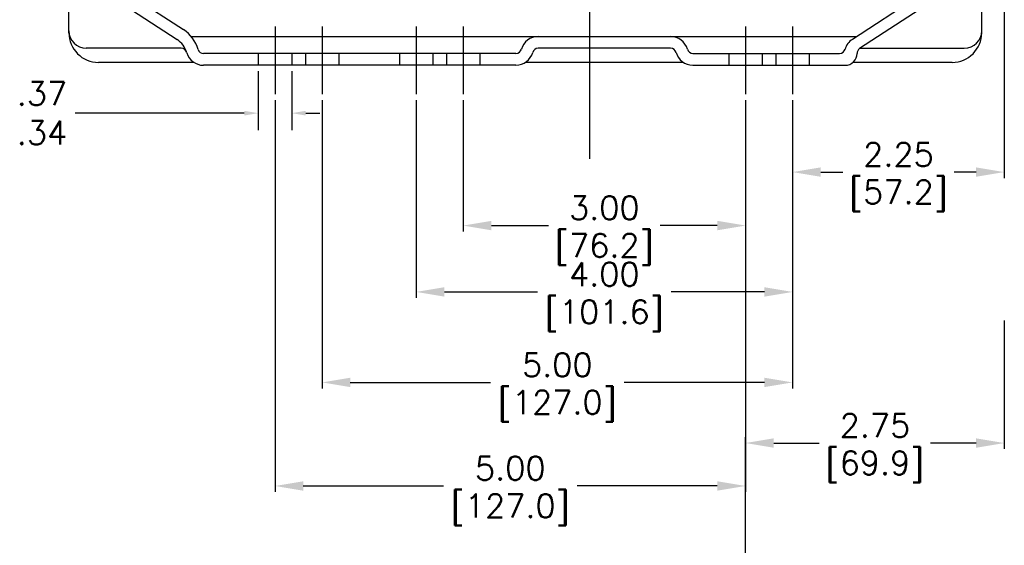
# Model space of a CAD drawing. Extents: x 886.9 to 941.4, y -8.5 to 25.5.
# Tile 3 of 7: x 908.2 to 918.6, y 3 to 8.6. Entities that reach past the tile are written whole.
import ezdxf

# ---------------------------------------------------------------- set-up
doc = ezdxf.new("R2010")
doc.units = 0
doc.header["$LTSCALE"] = 4
doc.header["$MEASUREMENT"] = 0
doc.linetypes.add('CENTER2', pattern=[1.125, 0.75, -0.125, 0.125, -0.125])
doc.layers.get('0').update_dxf_attribs({"linetype": 'CONTINUOUS'})
doc.layers.get('DEFPOINTS').update_dxf_attribs({"linetype": 'CONTINUOUS'})
for name, color, linetype in [('CENTER', 40, 'CENTER2'), ('DIMENSIONS', 140, 'CONTINUOUS'), ('DIMENSIONS @ 1', 140, 'CONTINUOUS')]:
    doc.layers.add(name, color=color, linetype=linetype)
doc.styles.get("Standard").update_dxf_attribs({"font": 'romans.shx'})
doc.dimstyles.new('DIMSTYLE_1', dxfattribs={"dimtxt": 0.1, "dimasz": 0.15, "dimexe": 0.18, "dimexo": 0.0625, "dimgap": 0.09, "dimtad": 0, "dimtih": 1, "dimtoh": 1, "dimdec": 3, "dimzin": 4, "dimdsep": 46, "dimtxsty": 'Standard', "dimcen": 0.09, "dimadec": 0, "dimazin": 0, "dimtp": 0.005, "dimtm": 0.005, "dimtfac": 1, "dimtdec": 3, "dimtofl": 0, "dimtmove": 0, "dimatfit": 3, "dimfxl": 0, "dimtolj": 1, "dimtzin": 4, "dimarcsym": 0})
doc.dimstyles.get("Standard").update_dxf_attribs({"dimtxt": 0.25, "dimasz": 0.3, "dimexe": 0.0625, "dimexo": 0.0625, "dimgap": 0.0625, "dimtad": 0, "dimtih": 1, "dimtoh": 1, "dimzin": 0, "dimdsep": 46, "dimtxsty": 'Standard', "dimcen": 0, "dimadec": 0, "dimazin": 0, "dimtfac": 1, "dimtofl": 0, "dimtmove": 0, "dimatfit": 3, "dimfxl": 0, "dimtolj": 1, "dimtzin": 0, "dimarcsym": 0})

# ---------------------------------------------------------------- blocks, each defined once
blk = doc.blocks.new('*D115')
at = {"layer": 'DEFPOINTS', "color": 0}
for p in [(910.706, 8.093), (911.061, 8.093), (911.061, 7.584)]:
    blk.add_point(p, dxfattribs=at)
at = {"layer": 'DIMENSIONS', "color": 0, "lineweight": -2}
for p, q in [((910.706, 8.03), (910.706, 7.404)), ((911.061, 8.03), (911.061, 7.404)), ((910.556, 7.584), (908.759, 7.584)), ((911.211, 7.584), (911.361, 7.584))]:
    blk.add_line(p, q, dxfattribs=at)
at = {"layer": 'DIMENSIONS', "color": 0}
for points in [[(910.556, 7.609), (910.556, 7.559), (910.706, 7.584)], [(911.211, 7.609), (911.211, 7.559), (911.061, 7.584)]]:
    blk.add_solid(points, dxfattribs=at)
at = {"layer": 'DIMENSIONS', "color": 0, "insert": (908.407, 7.584), "char_height": 0.25, "attachment_point": 5}
blk.add_mtext('\\A1;.37\\P.34', dxfattribs=at)
blk = doc.blocks.new('*D123')
at = {"layer": 'DEFPOINTS', "color": 0}
for p in [(918.635, 11.271), (916.385, 7.785), (918.635, 6.958)]:
    blk.add_point(p, dxfattribs=at)
at = {"layer": 'DIMENSIONS', "color": 0, "lineweight": -2}
for p, q in [((918.635, 11.209), (918.635, 6.895)), ((916.385, 7.722), (916.385, 6.895)), ((916.685, 6.958), (916.918, 6.958)), ((918.335, 6.958), (918.102, 6.958))]:
    blk.add_line(p, q, dxfattribs=at)
at = {"layer": 'DIMENSIONS', "color": 0}
for points in [[(916.685, 7.008), (916.685, 6.908), (916.385, 6.958)], [(918.335, 7.008), (918.335, 6.908), (918.635, 6.958)]]:
    blk.add_solid(points, dxfattribs=at)
at = {"layer": 'DIMENSIONS', "color": 0, "char_height": 0.25, "attachment_point": 5}
for s, insert in [('\\A1;2.25', (917.51, 7.145)), ('\\A1;[57.2]', (917.51, 6.705))]:
    blk.add_mtext(s, dxfattribs=dict(at, insert=insert))
blk = doc.blocks.new('*D124')
at = {"layer": 'DEFPOINTS', "color": 0}
for p in [(911.384, 7.785), (916.385, 7.785), (916.385, 4.724)]:
    blk.add_point(p, dxfattribs=at)
at = {"layer": 'DIMENSIONS', "color": 0, "lineweight": -2}
for p, q in [((911.384, 7.722), (911.384, 4.661)), ((916.385, 7.722), (916.385, 4.661)), ((911.684, 4.724), (913.173, 4.724)), ((916.085, 4.724), (914.596, 4.724))]:
    blk.add_line(p, q, dxfattribs=at)
at = {"layer": 'DIMENSIONS', "color": 0}
for points in [[(911.684, 4.774), (911.684, 4.674), (911.384, 4.724)], [(916.085, 4.774), (916.085, 4.674), (916.385, 4.724)]]:
    blk.add_solid(points, dxfattribs=at)
at = {"layer": 'DIMENSIONS', "color": 0, "char_height": 0.25, "attachment_point": 5}
for s, insert in [('\\A1;5.00', (913.884, 4.911)), ('\\A1;[127.0]', (913.884, 4.471))]:
    blk.add_mtext(s, dxfattribs=dict(at, insert=insert))
blk = doc.blocks.new('*D125')
at = {"layer": 'DEFPOINTS', "color": 0}
for p in [(910.884, 7.785), (915.885, 7.785), (915.885, 3.624)]:
    blk.add_point(p, dxfattribs=at)
at = {"layer": 'DIMENSIONS', "color": 0, "lineweight": -2}
for p, q in [((910.884, 7.722), (910.884, 3.562)), ((915.885, 7.722), (915.885, 3.562)), ((911.184, 3.624), (912.673, 3.624)), ((915.585, 3.624), (914.095, 3.624))]:
    blk.add_line(p, q, dxfattribs=at)
at = {"layer": 'DIMENSIONS', "color": 0}
for points in [[(911.184, 3.674), (911.184, 3.574), (910.884, 3.624)], [(915.585, 3.674), (915.585, 3.574), (915.885, 3.624)]]:
    blk.add_solid(points, dxfattribs=at)
at = {"layer": 'DIMENSIONS', "color": 0, "char_height": 0.25, "attachment_point": 5}
for s, insert in [('\\A1;5.00', (913.384, 3.812)), ('\\A1;[127.0]', (913.384, 3.371))]:
    blk.add_mtext(s, dxfattribs=dict(at, insert=insert))
blk = doc.blocks.new('*D126')
at = {"layer": 'DEFPOINTS', "color": 0}
for p in [(918.635, 5.445), (918.635, 4.08), (915.885, 2.189)]:
    blk.add_point(p, dxfattribs=at)
at = {"layer": 'DIMENSIONS', "color": 0, "lineweight": -2}
for p, q in [((918.635, 5.383), (918.635, 4.017)), ((915.885, 2.252), (915.885, 4.142)), ((916.185, 4.08), (916.668, 4.08)), ((918.335, 4.08), (917.852, 4.08))]:
    blk.add_line(p, q, dxfattribs=at)
at = {"layer": 'DIMENSIONS', "color": 0}
for points in [[(916.185, 4.13), (916.185, 4.03), (915.885, 4.08)], [(918.335, 4.13), (918.335, 4.03), (918.635, 4.08)]]:
    blk.add_solid(points, dxfattribs=at)
at = {"layer": 'DIMENSIONS', "color": 0, "char_height": 0.25, "attachment_point": 5}
for s, insert in [('\\A1;2.75', (917.26, 4.267)), ('\\A1;[69.9]', (917.26, 3.827))]:
    blk.add_mtext(s, dxfattribs=dict(at, insert=insert))
blk = doc.blocks.new('*D127')
at = {"layer": 'DEFPOINTS', "color": 0}
for p in [(912.884, 7.785), (915.885, 7.785), (915.885, 6.39)]:
    blk.add_point(p, dxfattribs=at)
at = {"layer": 'DIMENSIONS', "color": 0, "lineweight": -2}
for p, q in [((912.884, 7.722), (912.884, 6.328)), ((915.885, 7.722), (915.885, 6.328)), ((913.184, 6.39), (913.792, 6.39)), ((915.585, 6.39), (914.977, 6.39))]:
    blk.add_line(p, q, dxfattribs=at)
at = {"layer": 'DIMENSIONS', "color": 0}
for points in [[(913.184, 6.44), (913.184, 6.34), (912.884, 6.39)], [(915.585, 6.44), (915.585, 6.34), (915.885, 6.39)]]:
    blk.add_solid(points, dxfattribs=at)
at = {"layer": 'DIMENSIONS', "color": 0, "char_height": 0.25, "attachment_point": 5}
for s, insert in [('\\A1;3.00', (914.384, 6.578)), ('\\A1;[76.2]', (914.384, 6.137))]:
    blk.add_mtext(s, dxfattribs=dict(at, insert=insert))
blk = doc.blocks.new('*D128')
at = {"layer": 'DEFPOINTS', "color": 0}
for p in [(912.384, 7.785), (916.385, 7.785), (916.385, 5.685)]:
    blk.add_point(p, dxfattribs=at)
at = {"layer": 'DIMENSIONS', "color": 0, "lineweight": -2}
for p, q in [((912.384, 7.722), (912.384, 5.623)), ((916.385, 7.722), (916.385, 5.623)), ((912.684, 5.685), (913.673, 5.685)), ((916.085, 5.685), (915.096, 5.685))]:
    blk.add_line(p, q, dxfattribs=at)
at = {"layer": 'DIMENSIONS', "color": 0}
for points in [[(912.684, 5.735), (912.684, 5.635), (912.384, 5.685)], [(916.085, 5.735), (916.085, 5.635), (916.385, 5.685)]]:
    blk.add_solid(points, dxfattribs=at)
at = {"layer": 'DIMENSIONS', "color": 0, "char_height": 0.25, "attachment_point": 5}
for s, insert in [('\\A1;4.00', (914.384, 5.873)), ('\\A1;[101.6]', (914.384, 5.432))]:
    blk.add_mtext(s, dxfattribs=dict(at, insert=insert))

msp = doc.modelspace()

# ---------------------------------------------------------------- linework, layer by layer
for p, q in [((908.6933, 8.438), (908.6933, 10.8334)), ((918.3951, 8.438), (918.3951, 10.8334)), ((908.8751, 9.1461), (909.9106, 8.4708)), ((918.2134, 9.1461), (917.02, 8.3679)), ((908.8068, 9.0414), (909.8423, 8.3661)), ((918.2817, 9.0414), (917.0971, 8.2689)), ((909.9929, 8.398), (917.0661, 8.398)), ((909.8873, 8.273), (908.8783, 8.273)), ((915.0883, 8.273), (913.6805, 8.273)), ((917.1043, 8.273), (918.2101, 8.273)), ((913.4442, 8.2179), (910.1236, 8.2179)), ((910.7062, 8.2179), (910.7062, 8.0929)), ((911.0612, 8.2179), (911.0612, 8.0929)), ((911.2063, 8.2179), (911.2063, 8.0929)), ((911.5613, 8.2179), (911.5613, 8.0929)), ((912.2065, 8.2179), (912.2065, 8.0929)), ((912.5615, 8.2179), (912.5615, 8.0929)), ((912.7066, 8.2179), (912.7066, 8.0929)), ((913.0616, 8.2179), (913.0616, 8.0929)), ((915.3246, 8.2179), (916.8849, 8.2179)), ((915.7071, 8.2179), (915.7071, 8.0929)), ((916.0622, 8.2179), (916.0622, 8.0929)), ((916.2072, 8.2179), (916.2072, 8.0929)), ((916.5623, 8.2179), (916.5623, 8.0929)), ((910.0226, 8.1229), (909.0084, 8.1229)), ((913.4442, 8.0929), (910.1236, 8.0929)), ((915.2235, 8.1229), (913.5452, 8.1229)), ((915.3246, 8.0929), (916.9449, 8.0929)), ((918.0801, 8.1229), (917.0261, 8.1229))]:
    msp.add_line(p, q)
for centre, radius, start, end in [((908.8784, 8.458), 0.185, 180, 270), ((909.0084, 8.438), 0.3151, 180, 270), ((909.7057, 8.1566), 0.3751, 16.18968, 56.89133), ((913.6805, 8.213), 0.185, 90, 164.61531), ((915.0883, 8.213), 0.185, 15.38469, 90), ((918.0801, 8.438), 0.3151, 270, 0), ((918.2101, 8.458), 0.185, 270, 0), ((909.7057, 8.1566), 0.2501, 16.19063, 56.89091), ((909.8873, 8.2129), 0.06, 15.3774, 90), ((913.6805, 8.213), 0.06, 90, 164.6226), ((915.0883, 8.213), 0.06, 15.3774, 90), ((917.1211, 8.213), 0.185, 123.11112, 164.61531), ((917.1299, 8.2187), 0.06, 123.11273, 180.22914), ((910.1236, 8.2779), 0.185, 196.18575, 270), ((910.1236, 8.2779), 0.06, 196.18151, 270), ((913.4442, 8.278), 0.06, 270, 344.6226), ((913.4442, 8.278), 0.185, 270, 344.61531), ((915.3246, 8.278), 0.185, 195.38469, 270), ((915.3246, 8.278), 0.06, 195.3774, 270), ((916.8849, 8.278), 0.06, 270, 344.6226), ((916.9449, 8.2179), 0.125, 270, 0.2246)]:
    msp.add_arc(centre, radius, start, end)
at = {"layer": 'CENTER'}
for p, q in [((914.2256, 17.6884), (914.2256, 7.0983)), ((910.8837, 8.5031), (910.8837, 7.7848)), ((911.3838, 8.5031), (911.3838, 7.7848)), ((912.384, 8.5031), (912.384, 7.7848)), ((912.8841, 8.5031), (912.8841, 7.7848)), ((915.8847, 8.5031), (915.8847, 7.7848)), ((916.3848, 8.5031), (916.3848, 7.7848))]:
    msp.add_line(p, q, dxfattribs=at)

# ---------------------------------------------------------------- dimensions: what is measured, and where the dimension line sits
at = {"layer": 'DIMENSIONS'}
dim = msp.add_linear_dim(base=(911.0612, 7.5839), p1=(910.7062, 8.0929), p2=(911.0612, 8.0929), text='.37\\P.34', dimstyle='DIMSTYLE_1', override={"dimtxt": 0.25}, dxfattribs=at)
dim.commit()
dim.dimension.update_dxf_attribs({"geometry": '*D115', "text_midpoint": (908.4068, 7.5839), "dimtype": 160})
at = {"layer": 'DIMENSIONS @ 1'}
for base, p1, p2, picture, middle in [((918.6352, 6.9578), (916.3848, 7.7848), (918.6352, 11.2712), '*D123', (917.51, 6.9578)), ((915.8847, 3.6245), (910.8837, 7.7848), (915.8847, 7.7848), '*D125', (913.3842, 3.6245)), ((916.3848, 4.7239), (911.3838, 7.7848), (916.3848, 7.7848), '*D124', (913.8843, 4.7239)), ((916.3848, 5.6854), (912.384, 7.7848), (916.3848, 7.7848), '*D128', (914.3844, 5.6854)), ((915.8847, 6.3903), (912.8841, 7.7848), (915.8847, 7.7848), '*D127', (914.3844, 6.3903)), ((918.6352, 4.0797), (915.8847, 2.1893), (918.6352, 5.4454), '*D126', (917.2599, 4.0797))]:
    dim = msp.add_linear_dim(base=base, p1=p1, p2=p2, dimstyle='Standard', override={"dimscale": 1, "dimtxt": 0.25, "dimpost": '\\X', "dimtix": 0, "dimtofl": 0, "dimtmove": 0, "dimatfit": 3}, dxfattribs=at)
    dim.commit()
    dim.dimension.update_dxf_attribs({"geometry": picture, "text_midpoint": middle})

doc.saveas('drawing.dxf')
